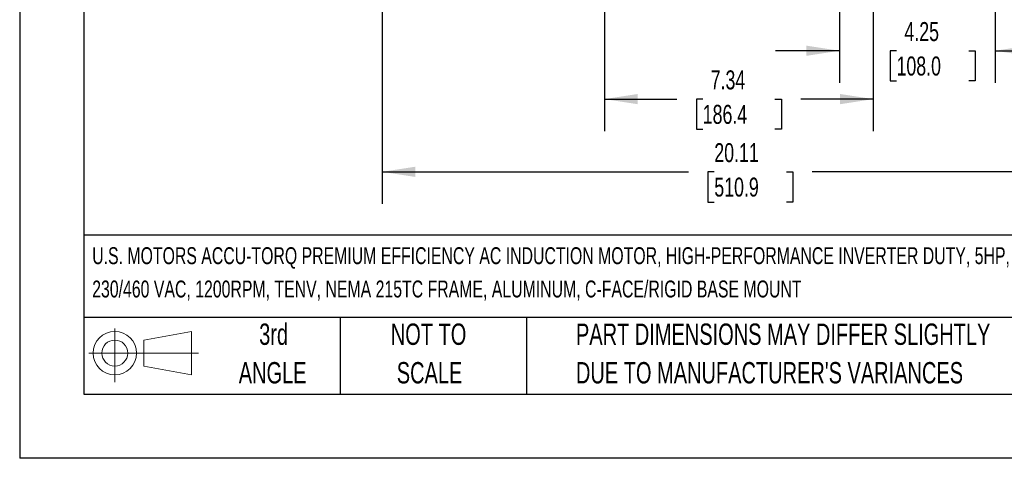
# Model space of a CAD drawing. Header units: inches. Extents: x 0 to 77, y 0 to 59.5.
# Tile 1 of 19: x 0 to 26.9, y 0 to 12. Entities that reach past the tile are written whole.
import ezdxf

# ---------------------------------------------------------------- set-up
doc = ezdxf.new("R2010")
doc.units = ezdxf.units.IN
doc.header["$LTSCALE"] = 7
doc.header["$MEASUREMENT"] = 0
doc.linetypes.add('CENTERX2', pattern=[0.8, 0.5, -0.1, 0.1, -0.1])
doc.layers.add('DIMENSIONS', color=140, linetype='Continuous', lineweight=25)
doc.layers.add('TEXT', color=140, linetype='Continuous', lineweight=25)
doc.layers.add('SLD-DEFPOINTS', color=7, linetype='Continuous')
doc.styles.add('SLDTEXTSTYLE0', font='TXT', dxfattribs={"width": 0.7})
doc.dimstyles.new('SLDDIMSTYLE1', dxfattribs={"dimtxt": 0.518519, "dimasz": 0.91, "dimexe": 0, "dimexo": 0.0625, "dimgap": 0.12963, "dimtad": 0, "dimtih": 1, "dimtoh": 1, "dimrnd": 1e-09, "dimzin": 12, "dimdsep": 46, "dimtxsty": 'SLDTEXTSTYLE0', "dimsah": 1, "dimcen": 0.09, "dimadec": 0, "dimazin": 3, "dimtfac": 1, "dimtmove": 0, "dimatfit": 0, "dimfxl": 0, "dimfrac": 2, "dimtolj": 1, "dimtzin": 12, "dimarcsym": 0})
doc.dimstyles.new('SLDDIMSTYLE3', dxfattribs={"dimtxt": 0.518519, "dimasz": 0.91, "dimexe": 0, "dimexo": 0.0625, "dimgap": 0.12963, "dimtad": 0, "dimtih": 1, "dimtoh": 1, "dimrnd": 1e-09, "dimzin": 12, "dimdsep": 46, "dimtxsty": 'SLDTEXTSTYLE0', "dimsah": 1, "dimcen": 0.09, "dimadec": 0, "dimazin": 3, "dimtfac": 1, "dimtofl": 0, "dimtmove": 0, "dimatfit": 3, "dimfxl": 0, "dimfrac": 2, "dimtolj": 1, "dimtzin": 12, "dimarcsym": 0})

# ---------------------------------------------------------------- blocks, each defined once
blk = doc.blocks.new('Block11')
at = {"color": 7, "linetype": 'Continuous', "lineweight": 18}
for p, q in [((0.713, 1.464), (0.713, 0)), ((1.51, 1.148), (2.804, 1.387)), ((2.804, 1.387), (2.804, 0.202)), ((1.51, 0.44), (1.51, 1.148)), ((0, 0.794), (2.997, 0.794)), ((1.51, 0.44), (2.804, 0.202))]:
    blk.add_line(p, q, dxfattribs=at)
for radius in [0.593, 0.354]:
    blk.add_circle((0.713, 0.794), radius, dxfattribs=at)
blk = doc.blocks.new('Block12')
at = {"layer": 'SLD-DEFPOINTS'}
blk.add_blockref('Block11', (0, 0), dxfattribs=at)
blk = doc.blocks.new('SW_NOTE_0')
at = {"layer": 'TEXT', "color": 0, "linetype": 'CENTERX2', "lineweight": 18, "char_height": 0.462, "attachment_point": 1, "style": 'SLDTEXTSTYLE0'}
for s, insert in [('U.S. MOTORS ACCU-TORQ PREMIUM EFFICIENCY AC INDUCTION MOTOR, HIGH-PERFORMANCE INVERTER DUTY, 5HP, 3-PHASE,', (0, 0.596)), ('230/460 VAC, 1200RPM, TENV, NEMA 215TC FRAME, ALUMINUM, C-FACE/RIGID BASE MOUNT', (0, -0.314))]:
    blk.add_mtext(s, dxfattribs=dict(at, insert=insert))
blk = doc.blocks.new('SW_NOTE_0_3')
at = {"layer": 'TEXT', "color": 0, "linetype": 'CENTERX2', "lineweight": 18, "char_height": 0.58333, "attachment_point": 1, "style": 'SLDTEXTSTYLE0'}
for s, insert in [('PART DIMENSIONS MAY DIFFER SLIGHTLY', (0, 0.752)), ("DUE TO MANUFACTURER'S VARIANCES", (0, -0.301))]:
    blk.add_mtext(s, dxfattribs=dict(at, insert=insert))
blk = doc.blocks.new('SW_NOTE_0_4')
at = {"layer": 'TEXT', "color": 0, "linetype": 'CENTERX2', "lineweight": 18, "char_height": 0.5833, "attachment_point": 2, "style": 'SLDTEXTSTYLE0'}
for s, insert in [('NOT TO', (1.449, 0.752)), ('SCALE', (1.476, -0.301))]:
    blk.add_mtext(s, dxfattribs=dict(at, insert=insert))
blk = doc.blocks.new('SW_NOTE_0_5')
at = {"layer": 'TEXT', "color": 0, "linetype": 'CENTERX2', "lineweight": 18, "char_height": 0.5833, "attachment_point": 2, "style": 'SLDTEXTSTYLE0'}
for s, insert in [('3rd', (0.638, 0.752)), ('ANGLE', (0.611, -0.301))]:
    blk.add_mtext(s, dxfattribs=dict(at, insert=insert))
blk = doc.blocks.new('_D_19')
at = {"layer": 'DIMENSIONS'}
for p, q in [((26.637, 19.369), (26.637, 10.26)), ((22.387, 13.518), (22.387, 10.26)), ((22.387, 11.135), (20.637, 11.135)), ((23.943, 11.133), (23.769, 11.133)), ((23.769, 11.133), (23.769, 10.309)), ((25.916, 11.133), (26.09, 11.133)), ((26.09, 11.133), (26.09, 10.309)), ((26.637, 11.135), (28.387, 11.135)), ((23.769, 10.309), (23.943, 10.309)), ((26.09, 10.309), (25.916, 10.309))]:
    blk.add_line(p, q, dxfattribs=at)
for points in [[(22.387, 11.135), (21.477, 11.275), (21.477, 10.995)], [(26.637, 11.135), (27.547, 10.995), (27.547, 11.275)]]:
    blk.add_solid(points, dxfattribs=at)
at = {"layer": 'DIMENSIONS', "char_height": 0.5185, "attachment_point": 1, "style": 'SLDTEXTSTYLE0'}
for s, insert in [('4.25', (24.159, 11.918)), ('108.0', (23.943, 10.977))]:
    blk.add_mtext(s, dxfattribs=dict(at, insert=insert))
blk = doc.blocks.new('_D_29')
at = {"layer": 'DIMENSIONS'}
for p, q in [((9.897, 19.76), (9.897, 6.952)), ((30.011, 19.839), (30.011, 16.806)), ((30.011, 16.386), (30.011, 6.952)), ((9.897, 7.827), (18.265, 7.827)), ((18.968, 7.826), (18.794, 7.826)), ((18.794, 7.826), (18.794, 7.002)), ((20.94, 7.826), (21.114, 7.826)), ((21.114, 7.826), (21.114, 7.002)), ((30.011, 7.827), (21.643, 7.827)), ((18.794, 7.002), (18.968, 7.002)), ((21.114, 7.002), (20.94, 7.002))]:
    blk.add_line(p, q, dxfattribs=at)
for points in [[(9.897, 7.827), (10.807, 7.687), (10.807, 7.967)], [(30.011, 7.827), (29.101, 7.967), (29.101, 7.687)]]:
    blk.add_solid(points, dxfattribs=at)
at = {"layer": 'DIMENSIONS', "char_height": 0.5185, "attachment_point": 1, "style": 'SLDTEXTSTYLE0'}
for s, insert in [('20.11', (18.968, 8.611)), ('510.9', (18.968, 7.67))]:
    blk.add_mtext(s, dxfattribs=dict(at, insert=insert))
blk = doc.blocks.new('_D_30')
at = {"layer": 'DIMENSIONS'}
for p, q in [((15.968, 15.268), (15.968, 14.919)), ((23.309, 15.268), (23.309, 14.919)), ((15.968, 14.499), (15.968, 8.939)), ((23.309, 14.499), (23.309, 13.784)), ((23.309, 13.364), (23.309, 8.939)), ((15.968, 9.814), (17.949, 9.814)), ((18.652, 9.813), (18.478, 9.813)), ((18.478, 9.813), (18.478, 8.989)), ((20.625, 9.813), (20.799, 9.813)), ((20.799, 9.813), (20.799, 8.989)), ((23.309, 9.814), (21.327, 9.814)), ((18.478, 8.989), (18.652, 8.989)), ((20.799, 8.989), (20.625, 8.989))]:
    blk.add_line(p, q, dxfattribs=at)
for points in [[(15.968, 9.814), (16.878, 9.674), (16.878, 9.954)], [(23.309, 9.814), (22.399, 9.954), (22.399, 9.674)]]:
    blk.add_solid(points, dxfattribs=at)
at = {"layer": 'DIMENSIONS', "char_height": 0.5185, "attachment_point": 1, "style": 'SLDTEXTSTYLE0'}
for s, insert in [('7.34', (18.868, 10.598)), ('186.4', (18.652, 9.657))]:
    blk.add_mtext(s, dxfattribs=dict(at, insert=insert))

msp = doc.modelspace()

# ---------------------------------------------------------------- linework, layer by layer
at = {"color": 7, "linetype": 'Continuous'}
for p in [(0.000681, 59.500737), (77.000681, 0.000737)]:
    msp.add_line(p, (0.000681, 0.000737), dxfattribs=at)
at = {"layer": 'TEXT'}
for p, q in [((1.75, 57.75), (1.75, 1.75)), ((75.25, 6.097746), (1.75, 6.097746)), ((75.25, 3.85), (1.75, 3.85)), ((8.75, 3.85), (8.75, 1.75)), ((13.83785, 3.85), (13.83785, 1.75)), ((1.75, 1.75), (75.25, 1.75))]:
    msp.add_line(p, q, dxfattribs=at)

# ---------------------------------------------------------------- block references
at = {"layer": 'SLD-DEFPOINTS'}
msp.add_blockref('Block12', (1.884471, 2.081771), dxfattribs=at)
at = {"layer": 'TEXT', "linetype": 'CENTERX2', "lineweight": 18}
for name, p in [('SW_NOTE_0', (1.980392, 5.171394)), ('SW_NOTE_0_5', (6.296513, 2.931034)), ('SW_NOTE_0_4', (9.716546, 2.931034)), ('SW_NOTE_0_3', (15.190354, 2.931034))]:
    msp.add_blockref(name, p, dxfattribs=at)

# ---------------------------------------------------------------- dimensions: what is measured, and where the dimension line sits
at = {"layer": 'DIMENSIONS'}
dim = msp.add_linear_dim(base=(30.011307, 7.827433), p1=(9.896667, 20.110429), p2=(30.011307, 20.189195), angle=0, dimstyle='SLDDIMSTYLE3', dxfattribs=at)
dim.commit()
dim.dimension.update_dxf_attribs({"geometry": '_D_29', "text_midpoint": (19.953987, 7.827433), "dimtype": 160})
for base, p1, p2, dimstyle, picture, middle in [((22.386967, 11.13452), (26.636967, 19.719048), (22.386967, 13.867695), 'SLDDIMSTYLE1', '_D_19', (24.929734, 11.13452)), ((23.3086, 9.814187), (15.968113, 15.617695), (23.3086, 15.617695), 'SLDDIMSTYLE3', '_D_30', (19.638357, 9.814187))]:
    dim = msp.add_linear_dim(base=base, p1=p1, p2=p2, dimstyle=dimstyle, dxfattribs=at)
    dim.commit()
    dim.dimension.update_dxf_attribs({"geometry": picture, "text_midpoint": middle, "dimtype": 160})

doc.saveas('drawing.dxf')
